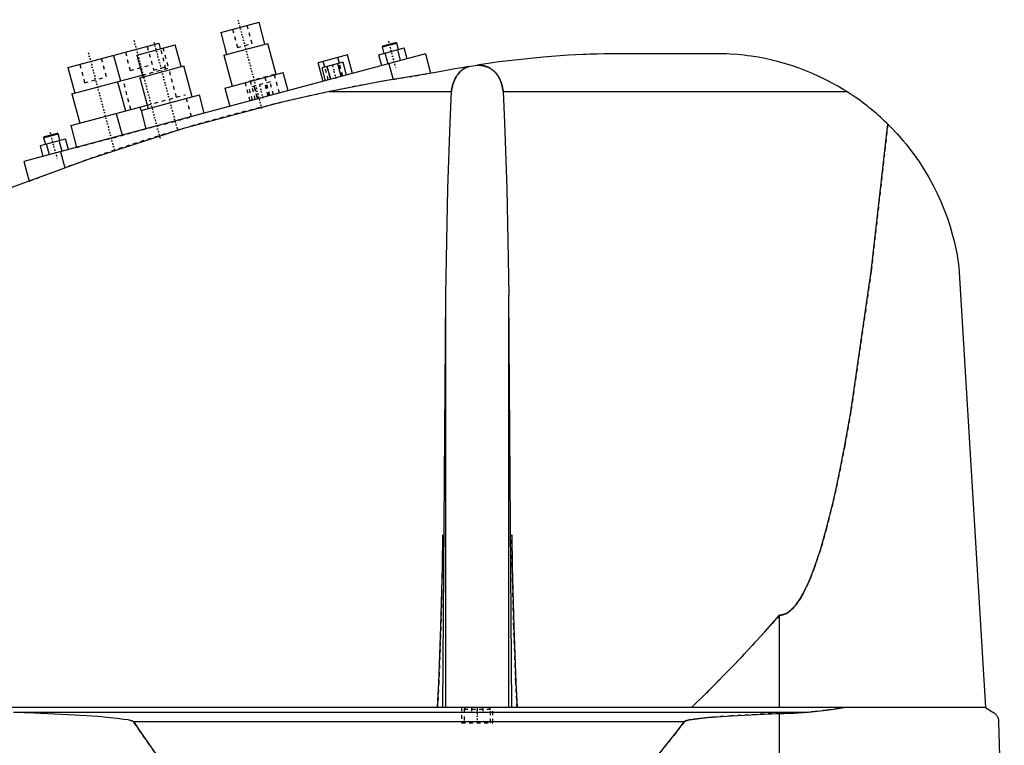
# Model space of a CAD drawing. Extents: x -502 to 168, y -137 to 442.
# Tile 4 of 6: x -361 to -100, y 67 to 259. Entities that reach past the tile are written whole.
import ezdxf

# ---------------------------------------------------------------- set-up
doc = ezdxf.new("R2010")
doc.units = 0
doc.linetypes.add('CENTER', pattern=[1.5, 0.45, -0.5, 0.05, -0.5])
doc.linetypes.add('DASHED', pattern=[2, 1, -1])
for name, color, linetype in [('AM_0', 7, 'CONTINUOUS'), ('AM_3', 7, 'DASHED'), ('AM_7', 7, 'CENTER')]:
    doc.layers.add(name, color=color, linetype=linetype)

msp = doc.modelspace()

# ---------------------------------------------------------------- linework, layer by layer
at = {"layer": 'AM_0', "color": 7, "linetype": 'CONTINUOUS'}
for p, q in [((-307.9, 255.65), (-297.76, 258.36)), ((-296.21, 252.57), (-297.76, 258.36)), ((-307.9, 255.65), (-306.35, 249.85)), ((-348.38, 246.36), (-324.23, 252.83)), ((-323.84, 251.38), (-324.23, 252.83)), ((-265.21, 251.82), (-261.34, 252.85)), ((-265.03, 252.12), (-261.65, 253.03)), ((-261.34, 252.85), (-261.65, 253.03)), ((-260.89, 251.16), (-261.34, 252.85)), ((-330.12, 249.69), (-319.98, 252.41)), ((-318.42, 246.62), (-319.98, 252.41)), ((-307.07, 249.66), (-295.48, 252.76)), ((-293.28, 244.55), (-295.48, 252.76)), ((-266.08, 249.77), (-259.39, 251.56)), ((-265.03, 252.12), (-265.21, 251.82)), ((-265.21, 251.82), (-264.75, 250.13)), ((-263.63, 247.32), (-264.41, 250.22)), ((-260.29, 248.22), (-261.06, 251.12)), ((-258.61, 248.67), (-259.39, 251.56)), ((-253.75, 249.97), (-360, 221.5)), ((-336.3, 249.59), (-334.49, 242.83)), ((-330.12, 249.69), (-328.57, 243.9)), ((-307.07, 249.66), (-304.87, 241.45)), ((-274.39, 249.72), (-282.11, 247.65)), ((-280.79, 242.72), (-282.11, 247.65)), ((-275.53, 247.76), (-281.11, 246.26)), ((-280.34, 246.47), (-280.76, 248.01)), ((-276.48, 247.5), (-276.89, 249.05)), ((-274.62, 244.38), (-275.53, 247.76)), ((-273.07, 244.79), (-274.39, 249.72)), ((-265.3, 246.87), (-266.08, 249.77)), ((-253.75, 249.97), (-252.38, 244.86)), ((-174, 250), (-205.5, 250)), ((-348.38, 246.36), (-346.56, 239.59)), ((-329.29, 243.7), (-317.7, 246.81)), ((-315.5, 238.6), (-317.7, 246.81)), ((-306.81, 240.93), (-291.35, 245.07)), ((-290.06, 240.24), (-291.35, 245.07)), ((-280.2, 242.88), (-281.11, 246.26)), ((-278.81, 243.26), (-279.71, 246.64)), ((-276.02, 244), (-276.93, 247.38)), ((-263.41, 247.38), (-262.3, 243.24)), ((-242.28, 246.66), (-240.04, 247.02)), ((-347.29, 239.4), (-328.69, 244.38)), ((-335.21, 242.63), (-333.14, 234.91)), ((-329.29, 243.7), (-327.09, 235.49)), ((-306.81, 240.93), (-305.51, 236.1)), ((-279.16, 240), (-246.87, 240)), ((-233.13, 240), (-142.19, 240)), ((-347.29, 239.4), (-345.22, 231.67)), ((-329.02, 234.98), (-313.57, 239.12)), ((-312.27, 234.29), (-313.57, 239.12)), ((-347.63, 231.03), (-327.35, 236.46)), ((-329.02, 234.98), (-327.73, 230.15)), ((-335.56, 234.26), (-334.01, 228.47)), ((-347.63, 231.03), (-346.08, 225.23)), ((-355.67, 225.77), (-348.98, 227.56)), ((-354.8, 227.81), (-350.93, 228.85)), ((-354.62, 228.12), (-354.8, 227.81)), ((-354.8, 227.81), (-354.34, 226.12)), ((-354.62, 228.12), (-351.24, 229.02)), ((-350.93, 228.85), (-351.24, 229.02)), ((-350.48, 227.16), (-350.93, 228.85)), ((-349.88, 224.21), (-350.65, 227.11)), ((-348.2, 224.66), (-348.98, 227.56)), ((-354.89, 222.87), (-355.67, 225.77)), ((-353.22, 223.32), (-354, 226.21)), ((-350.34, 224.09), (-349.21, 219.86)), ((-360, 221.5), (-358.62, 216.36)), ((-112.5, 193.62), (-105.5, 77.05)), ((-249.12, 77.05), (-248.33, 186.12)), ((-248.33, 77.05), (-248.33, 186.12)), ((-230.88, 77.05), (-231.67, 186.12)), ((-231.67, 77.05), (-231.67, 186.12)), ((-160, 77.05), (-160, 101.49)), ((-105.5, 77.05), (-497, 77.05)), ((-362.76, 75.85), (-152.3, 75.85)), ((-105.5, 77.05), (-103.5, 75.85)), ((-331.04, 73.35), (-185.14, 73.35)), ((-160, 16.5), (-160, 75.49)), ((-102, 73.35), (-100.5, 16.5))]:
    msp.add_line(p, q, dxfattribs=at)
for points in [[(-205.5, 250, 0), (-206.43, 249.98, 0), (-208.3, 249.94, 0), (-210.18, 249.88, 0), (-211.12, 249.84, 0), (-212.06, 249.8, 0), (-213.96, 249.72, 0), (-215.86, 249.61, 0), (-222.58, 249.13, 0), (-234.21, 247.86, 0), (-240.04, 247.02, 0)], [(-142.19, 240, 0), (-142.98, 240.49, 0), (-144.59, 241.45, 0), (-146.23, 242.36, 0), (-147.06, 242.79, 0), (-147.9, 243.22, 0), (-149.59, 244.04, 0), (-151.31, 244.8, 0), (-153.05, 245.52, 0), (-154.82, 246.19, 0), (-156.6, 246.8, 0), (-157.49, 247.09, 0), (-158.39, 247.36, 0), (-160.2, 247.87, 0), (-162.01, 248.33, 0), (-163.84, 248.73, 0), (-165.68, 249.08, 0), (-167.52, 249.38, 0), (-168.44, 249.51, 0), (-169.37, 249.62, 0), (-171.22, 249.81, 0), (-173.07, 249.95, 0), (-174, 250, 0)], [(-250.5, 245.15, 0), (-255.36, 244.4, 0), (-264.99, 242.76, 0), (-274.48, 240.96, 0), (-279.16, 240, 0)], [(-242.28, 246.66, 0), (-243.66, 246.42, 0), (-246.4, 245.94, 0), (-249.14, 245.42, 0), (-250.5, 245.15, 0)], [(-246.87, 240, 0), (-246.84, 240.25, 0), (-246.75, 240.74, 0), (-246.65, 241.22, 0), (-246.59, 241.46, 0), (-246.53, 241.7, 0), (-246.39, 242.17, 0), (-246.23, 242.63, 0), (-246.05, 243.07, 0), (-245.85, 243.5, 0), (-245.63, 243.91, 0), (-245.51, 244.11, 0), (-245.38, 244.3, 0), (-245.11, 244.67, 0), (-244.82, 245.02, 0), (-244.64, 245.21, 0), (-244.59, 245.26, 0), (-244.53, 245.32, 0), (-244.51, 245.34, 0), (-244.48, 245.37, 0), (-244.42, 245.42, 0), (-244.37, 245.47, 0), (-244.31, 245.52, 0), (-244.25, 245.57, 0), (-244.19, 245.61, 0), (-244.17, 245.64, 0), (-244.14, 245.66, 0), (-244.08, 245.71, 0), (-244.02, 245.75, 0), (-243.96, 245.8, 0), (-243.89, 245.84, 0), (-243.83, 245.89, 0), (-243.8, 245.91, 0), (-243.77, 245.93, 0), (-243.71, 245.97, 0), (-243.64, 246.01, 0), (-243.61, 246.03, 0), (-243.58, 246.05, 0), (-243.51, 246.09, 0), (-243.44, 246.13, 0), (-243.41, 246.15, 0), (-243.37, 246.17, 0), (-243.31, 246.21, 0), (-243.24, 246.25, 0), (-243.16, 246.29, 0), (-243.09, 246.32, 0), (-243.02, 246.36, 0), (-242.98, 246.38, 0), (-242.94, 246.39, 0), (-242.87, 246.43, 0), (-242.79, 246.46, 0), (-242.72, 246.49, 0), (-242.64, 246.53, 0), (-242.56, 246.56, 0), (-242.52, 246.57, 0), (-242.48, 246.59, 0), (-242.4, 246.61, 0), (-242.32, 246.64, 0), (-242.28, 246.66, 0)], [(-240.04, 247.02, 0), (-239.98, 247.02, 0), (-239.88, 247.02, 0), (-239.78, 247.02, 0), (-239.72, 247.01, 0), (-239.67, 247.01, 0), (-239.57, 247.01, 0), (-239.46, 247, 0), (-239.35, 246.99, 0), (-239.25, 246.98, 0), (-239.14, 246.97, 0), (-239.09, 246.96, 0), (-239.03, 246.96, 0), (-238.93, 246.94, 0), (-238.82, 246.93, 0), (-238.71, 246.91, 0), (-238.6, 246.89, 0), (-238.5, 246.87, 0), (-238.45, 246.86, 0), (-238.39, 246.84, 0), (-238.29, 246.82, 0), (-238.18, 246.79, 0), (-238.13, 246.78, 0), (-238.08, 246.77, 0), (-237.97, 246.74, 0), (-237.87, 246.71, 0), (-237.82, 246.69, 0), (-237.77, 246.67, 0), (-237.67, 246.64, 0), (-237.57, 246.6, 0), (-237.47, 246.57, 0), (-237.37, 246.53, 0), (-237.27, 246.49, 0), (-237.22, 246.47, 0), (-237.18, 246.45, 0), (-237.08, 246.41, 0), (-236.99, 246.36, 0), (-236.9, 246.32, 0), (-236.81, 246.27, 0), (-236.72, 246.22, 0), (-236.67, 246.2, 0), (-236.63, 246.18, 0), (-236.54, 246.13, 0), (-236.46, 246.08, 0), (-236.38, 246.03, 0), (-236.3, 245.97, 0), (-236.22, 245.92, 0), (-236.18, 245.89, 0), (-236.14, 245.87, 0), (-236.06, 245.81, 0), (-235.99, 245.76, 0), (-235.91, 245.7, 0), (-235.84, 245.64, 0), (-235.76, 245.58, 0), (-235.73, 245.55, 0), (-235.69, 245.52, 0), (-235.62, 245.46, 0), (-235.55, 245.39, 0), (-235.48, 245.33, 0), (-235.41, 245.26, 0), (-235.34, 245.2, 0), (-235.31, 245.16, 0), (-235.28, 245.13, 0), (-235.21, 245.06, 0), (-235.15, 244.99, 0), (-235.12, 244.95, 0), (-235.09, 244.92, 0), (-235.03, 244.85, 0), (-234.96, 244.77, 0), (-234.93, 244.74, 0), (-234.91, 244.7, 0), (-234.85, 244.62, 0), (-234.79, 244.55, 0), (-234.73, 244.47, 0), (-234.68, 244.39, 0), (-234.62, 244.31, 0), (-234.6, 244.27, 0), (-234.57, 244.23, 0), (-234.52, 244.15, 0), (-234.47, 244.07, 0), (-234.42, 243.99, 0), (-234.37, 243.9, 0), (-234.32, 243.82, 0), (-234.29, 243.78, 0), (-234.27, 243.73, 0), (-234.22, 243.65, 0), (-234.18, 243.56, 0), (-234.13, 243.47, 0), (-234.09, 243.38, 0), (-234.05, 243.3, 0), (-234.03, 243.25, 0), (-234.01, 243.21, 0), (-233.97, 243.11, 0), (-233.93, 243.02, 0), (-233.8, 242.7, 0), (-233.6, 242.12, 0), (-233.51, 241.83, 0), (-233.43, 241.53, 0), (-233.29, 240.92, 0), (-233.17, 240.31, 0), (-233.13, 240, 0)], [(-279.16, 240, 0), (-292.11, 237.1, 0), (-317.78, 230.27, 0), (-343.04, 222.09, 0), (-355.5, 217.5, 0)], [(-248.33, 186.12, 0), (-248.19, 195.73, 0), (-247.78, 214.34, 0), (-247.21, 231.8, 0), (-246.87, 240, 0)], [(-233.13, 240, 0), (-232.79, 231.8, 0), (-232.22, 214.34, 0), (-231.81, 195.73, 0), (-231.67, 186.12, 0)], [(-131.34, 231.39, 0), (-131.62, 231.66, 0), (-132.17, 232.2, 0), (-132.73, 232.73, 0), (-133.02, 232.99, 0), (-133.3, 233.25, 0), (-133.88, 233.76, 0), (-134.46, 234.27, 0), (-135.04, 234.77, 0), (-135.64, 235.26, 0), (-136.23, 235.75, 0), (-136.53, 235.99, 0), (-136.84, 236.23, 0), (-137.45, 236.7, 0), (-138.06, 237.16, 0), (-138.68, 237.62, 0), (-139.31, 238.07, 0), (-139.94, 238.51, 0), (-140.26, 238.73, 0), (-140.58, 238.95, 0), (-141.22, 239.37, 0), (-141.86, 239.79, 0), (-142.19, 240, 0)], [(-160, 101.49, 0), (-159.98, 101.49, 0), (-159.93, 101.49, 0), (-159.88, 101.49, 0), (-159.86, 101.5, 0), (-159.84, 101.5, 0), (-159.79, 101.5, 0), (-159.74, 101.5, 0), (-159.7, 101.51, 0), (-159.65, 101.51, 0), (-159.6, 101.52, 0), (-159.58, 101.52, 0), (-159.56, 101.52, 0), (-159.51, 101.53, 0), (-159.47, 101.53, 0), (-159.42, 101.54, 0), (-159.37, 101.55, 0), (-159.33, 101.56, 0), (-159.3, 101.56, 0), (-159.28, 101.57, 0), (-159.23, 101.58, 0), (-159.19, 101.59, 0), (-159.16, 101.6, 0), (-159.14, 101.6, 0), (-159.09, 101.61, 0), (-159.05, 101.63, 0), (-159.02, 101.63, 0), (-159, 101.64, 0), (-158.95, 101.65, 0), (-158.91, 101.67, 0), (-158.86, 101.68, 0), (-158.82, 101.7, 0), (-158.77, 101.72, 0), (-158.75, 101.72, 0), (-158.72, 101.73, 0), (-158.68, 101.75, 0), (-158.63, 101.77, 0), (-158.47, 101.84, 0), (-158.19, 101.97, 0), (-157.91, 102.13, 0), (-157.63, 102.32, 0), (-157.49, 102.42, 0), (-157.35, 102.52, 0), (-157.07, 102.75, 0), (-156.8, 103, 0), (-156.52, 103.28, 0), (-156.24, 103.57, 0), (-155.96, 103.89, 0), (-155.82, 104.06, 0), (-155.68, 104.23, 0), (-155.4, 104.6, 0), (-155.13, 104.99, 0), (-154.99, 105.19, 0), (-154.85, 105.4, 0), (-154.57, 105.83, 0), (-154.29, 106.29, 0), (-154.16, 106.52, 0), (-154.02, 106.76, 0), (-153.74, 107.26, 0), (-153.46, 107.79, 0), (-153.19, 108.34, 0), (-152.91, 108.9, 0), (-152.63, 109.5, 0), (-152.49, 109.8, 0), (-152.36, 110.11, 0), (-152.08, 110.75, 0), (-151.8, 111.41, 0), (-150.84, 113.89, 0), (-149.19, 118.8, 0), (-147.56, 124.51, 0), (-145.93, 131.02, 0), (-145.13, 134.57, 0), (-144.32, 138.32, 0), (-142.72, 146.42, 0), (-141.14, 155.29, 0), (-135.75, 192.38, 0), (-131.34, 231.39, 0)], [(-131.34, 231.39, 0), (-130.49, 230.54, 0), (-128.85, 228.8, 0), (-127.27, 227, 0), (-126.51, 226.08, 0), (-125.76, 225.15, 0), (-124.33, 223.25, 0), (-122.97, 221.3, 0), (-121.68, 219.31, 0), (-120.48, 217.28, 0), (-119.34, 215.2, 0), (-118.8, 214.15, 0), (-118.29, 213.09, 0), (-117.31, 210.94, 0), (-116.41, 208.76, 0), (-115.58, 206.54, 0), (-114.84, 204.28, 0), (-114.17, 201.98, 0), (-113.87, 200.82, 0), (-113.59, 199.65, 0), (-113.09, 197.27, 0), (-112.68, 194.85, 0), (-112.5, 193.62, 0)], [(-355.5, 217.5, 0), (-362.76, 214.82, 0), (-377.17, 209.17, 0), (-391.43, 203.15, 0), (-398.5, 200.01, 0)], [(-250.53, 77.05, 0), (-250.19, 83.72, 0), (-249.64, 98.37, 0), (-249.25, 114.39, 0), (-249.12, 122.75, 0)], [(-230.88, 122.75, 0), (-230.75, 114.39, 0), (-230.36, 98.37, 0), (-229.81, 83.72, 0), (-229.47, 77.05, 0)], [(-183.32, 77.05, 0), (-179.43, 80.82, 0), (-171.66, 88.72, 0), (-163.89, 97.11, 0), (-160, 101.49, 0)], [(-362.76, 75.85, 0), (-357.28, 75.66, 0), (-346.52, 75.14, 0), (-340.47, 74.74, 0), (-338.78, 74.6, 0), (-337.11, 74.45, 0), (-336.23, 74.36, 0), (-335.34, 74.26, 0), (-333.54, 74.02, 0), (-332.52, 73.85, 0), (-332.24, 73.79, 0), (-331.96, 73.73, 0), (-331.83, 73.69, 0), (-331.69, 73.65, 0), (-331.54, 73.61, 0), (-331.49, 73.59, 0), (-331.44, 73.57, 0), (-331.42, 73.57, 0), (-331.4, 73.56, 0), (-331.35, 73.54, 0), (-331.3, 73.52, 0), (-331.26, 73.5, 0), (-331.22, 73.48, 0), (-331.17, 73.45, 0), (-331.15, 73.44, 0), (-331.13, 73.43, 0), (-331.11, 73.41, 0), (-331.1, 73.41, 0), (-331.1, 73.4, 0), (-331.09, 73.4, 0), (-331.09, 73.4, 0), (-331.09, 73.39, 0), (-331.08, 73.39, 0), (-331.07, 73.38, 0), (-331.07, 73.38, 0), (-331.06, 73.37, 0), (-331.06, 73.37, 0), (-331.06, 73.37, 0), (-331.05, 73.36, 0), (-331.05, 73.35, 0), (-331.04, 73.35, 0)], [(-160, 75.49, 0), (-158.77, 75.5, 0), (-156.22, 75.59, 0), (-153.62, 75.75, 0), (-152.3, 75.85, 0)], [(-152.3, 75.85, 0), (-150.72, 75.99, 0), (-147.58, 76.34, 0), (-144.47, 76.79, 0), (-142.93, 77.05, 0)], [(-103.5, 75.85, 0), (-103.44, 75.82, 0), (-103.33, 75.75, 0), (-103.23, 75.67, 0), (-103.18, 75.63, 0), (-103.12, 75.59, 0), (-103.02, 75.51, 0), (-102.93, 75.42, 0), (-102.83, 75.32, 0), (-102.74, 75.22, 0), (-102.65, 75.12, 0), (-102.61, 75.06, 0), (-102.57, 75.01, 0), (-102.48, 74.89, 0), (-102.4, 74.76, 0), (-102.32, 74.61, 0), (-102.25, 74.44, 0), (-102.2, 74.34, 0), (-102.19, 74.31, 0), (-102.18, 74.27, 0), (-102.17, 74.26, 0), (-102.17, 74.24, 0), (-102.16, 74.21, 0), (-102.14, 74.17, 0), (-102.14, 74.16, 0), (-102.13, 74.14, 0), (-102.12, 74.11, 0), (-102.11, 74.07, 0), (-102.11, 74.05, 0), (-102.1, 74.03, 0), (-102.09, 74, 0), (-102.08, 73.96, 0), (-102.07, 73.92, 0), (-102.06, 73.88, 0), (-102.06, 73.84, 0), (-102.05, 73.81, 0), (-102.05, 73.79, 0), (-102.04, 73.74, 0), (-102.03, 73.7, 0), (-102.02, 73.65, 0), (-102.02, 73.59, 0), (-102.01, 73.54, 0), (-102.01, 73.52, 0), (-102.01, 73.51, 0), (-102.01, 73.5, 0), (-102.01, 73.49, 0), (-102.01, 73.49, 0), (-102.01, 73.48, 0), (-102.01, 73.47, 0), (-102.01, 73.47, 0), (-102.01, 73.46, 0), (-102, 73.45, 0), (-102, 73.44, 0), (-102, 73.43, 0), (-102, 73.43, 0), (-102, 73.42, 0), (-102, 73.41, 0), (-102, 73.4, 0), (-102, 73.39, 0), (-102, 73.38, 0), (-102, 73.38, 0), (-102, 73.37, 0), (-102, 73.36, 0), (-102, 73.35, 0), (-102, 73.35, 0)], [(-331.04, 73.35, 0), (-329.24, 70.69, 0), (-325.62, 65.55, 0), (-322.01, 60.66, 0), (-320.21, 58.31, 0), (-318.4, 56.02, 0), (-314.79, 51.62, 0), (-311.17, 47.47, 0), (-307.56, 43.57, 0), (-303.95, 39.92, 0), (-300.33, 36.51, 0), (-298.53, 34.9, 0), (-296.72, 33.35, 0), (-293.11, 30.44, 0), (-289.49, 27.78, 0), (-285.88, 25.36, 0), (-282.26, 23.19, 0), (-278.65, 21.27, 0), (-276.84, 20.41, 0), (-275.04, 19.6, 0), (-271.42, 18.17, 0), (-267.81, 17, 0), (-266, 16.5, 0)], [(-266, 16.5, 0), (-263.75, 16.74, 0), (-259.26, 17.45, 0), (-254.77, 18.47, 0), (-252.52, 19.09, 0), (-250.27, 19.79, 0), (-245.78, 21.42, 0), (-241.29, 23.35, 0), (-236.8, 25.59, 0), (-232.3, 28.14, 0), (-227.81, 30.99, 0), (-225.56, 32.53, 0), (-223.32, 34.15, 0), (-218.83, 37.61, 0), (-214.33, 41.38, 0), (-209.84, 45.46, 0), (-205.35, 49.84, 0), (-200.86, 54.53, 0), (-198.61, 56.99, 0), (-196.37, 59.53, 0), (-191.88, 64.83, 0), (-187.39, 70.43, 0), (-185.14, 73.35, 0)], [(-185.14, 73.35, 0), (-185.14, 73.35, 0), (-185.13, 73.36, 0), (-185.13, 73.36, 0), (-185.13, 73.36, 0), (-185.12, 73.37, 0), (-185.12, 73.37, 0), (-185.12, 73.37, 0), (-185.11, 73.38, 0), (-185.11, 73.38, 0), (-185.1, 73.39, 0), (-185.1, 73.39, 0), (-185.09, 73.39, 0), (-185.09, 73.39, 0), (-185.08, 73.4, 0), (-185.07, 73.41, 0), (-185.05, 73.42, 0), (-185.03, 73.43, 0), (-185, 73.45, 0), (-184.96, 73.47, 0), (-184.93, 73.48, 0), (-184.9, 73.5, 0), (-184.86, 73.51, 0), (-184.84, 73.52, 0), (-184.83, 73.52, 0), (-184.79, 73.54, 0), (-184.76, 73.55, 0), (-184.63, 73.59, 0), (-184.52, 73.62, 0), (-184.41, 73.65, 0), (-184.18, 73.71, 0), (-183.95, 73.76, 0), (-183.13, 73.91, 0), (-181.81, 74.09, 0), (-181.15, 74.17, 0), (-180.47, 74.24, 0), (-179.1, 74.38, 0), (-177.71, 74.5, 0), (-172.73, 74.85, 0), (-164.12, 75.31, 0), (-160, 75.49, 0)]]:
    msp.add_polyline3d(points, dxfattribs=at)
at = {"layer": 'AM_3', "color": 6, "linetype": 'DASHED'}
for p, q in [((-304.76, 256.49), (-303.47, 251.66)), ((-299.6, 252.69), (-300.9, 257.52)), ((-333.16, 250.43), (-331.87, 245.6)), ((-327.37, 251.98), (-325.68, 245.71)), ((-322.42, 246.06), (-323.84, 251.38)), ((-321.82, 246.74), (-323.12, 251.57)), ((-303.47, 251.66), (-299.6, 252.69)), ((-338.15, 243.92), (-339.44, 248.75)), ((-345.24, 247.2), (-343.94, 242.37)), ((-331.87, 245.6), (-326.07, 247.15)), ((-328.69, 244.38), (-321.69, 246.26)), ((-325.68, 245.71), (-321.82, 246.74)), ((-319.62, 238.53), (-321.69, 246.26)), ((-279.44, 243.09), (-280.34, 246.47)), ((-279.82, 246.61), (-278.91, 243.23)), ((-275.92, 244.03), (-276.82, 247.41)), ((-275.57, 244.12), (-276.48, 247.5)), ((-343.94, 242.37), (-338.15, 243.92)), ((-331.7, 235.3), (-333.77, 243.02)), ((-293.71, 244.54), (-301.43, 242.47)), ((-300.11, 237.55), (-301.43, 242.47)), ((-294.85, 242.58), (-300.43, 241.09)), ((-298.76, 237.91), (-300.08, 242.84)), ((-294.89, 238.95), (-296.21, 243.87)), ((-293.94, 239.2), (-294.85, 242.58)), ((-292.39, 239.62), (-293.71, 244.54)), ((-262.3, 243.24), (-252.38, 244.86)), ((-299.52, 237.71), (-300.43, 241.09)), ((-299.13, 241.43), (-298.23, 238.05)), ((-298.13, 238.08), (-299.03, 241.46)), ((-295.34, 238.83), (-296.24, 242.21)), ((-295.23, 238.85), (-296.14, 242.23)), ((-327.35, 236.46), (-317.21, 239.18)), ((-315.65, 233.38), (-317.21, 239.18)), ((-329.02, 234.98), (-329.28, 235.94)), ((-346.08, 225.23), (-315.65, 233.38)), ((-358.62, 216.36), (-349.21, 219.86)), ((-244.15, 77.05), (-244.15, 73.05)), ((-243.1, 77.05), (-243.5, 76.65)), ((-243.5, 76.65), (-243.5, 73.05)), ((-243.5, 76.65), (-236.5, 76.65)), ((-241.5, 77.05), (-241.5, 75.8)), ((-241.5, 75.8), (-238.5, 75.8)), ((-240, 77.05), (-240, 75.8)), ((-238.5, 77.05), (-238.5, 75.8)), ((-236.5, 76.65), (-236.9, 77.05)), ((-236.5, 73.05), (-236.5, 76.65)), ((-235.85, 73.05), (-235.85, 77.05)), ((-244.15, 73.05), (-235.85, 73.05))]:
    msp.add_line(p, q, dxfattribs=at)
for points in [[(-242.28, 246.66, 0), (-242.32, 246.64, 0), (-242.4, 246.61, 0), (-242.48, 246.59, 0), (-242.52, 246.57, 0), (-242.56, 246.56, 0), (-242.64, 246.53, 0), (-242.72, 246.49, 0), (-242.79, 246.46, 0), (-242.87, 246.43, 0), (-242.94, 246.39, 0), (-242.98, 246.38, 0), (-243.02, 246.36, 0), (-243.09, 246.32, 0), (-243.16, 246.29, 0), (-243.24, 246.25, 0), (-243.31, 246.21, 0), (-243.37, 246.17, 0), (-243.41, 246.15, 0), (-243.44, 246.13, 0), (-243.51, 246.09, 0), (-243.58, 246.05, 0), (-243.61, 246.03, 0), (-243.64, 246.01, 0), (-243.71, 245.97, 0), (-243.77, 245.93, 0), (-243.8, 245.91, 0), (-243.83, 245.89, 0), (-243.89, 245.84, 0), (-243.96, 245.8, 0), (-244.02, 245.75, 0), (-244.08, 245.71, 0), (-244.14, 245.66, 0), (-244.17, 245.64, 0), (-244.19, 245.61, 0), (-244.25, 245.57, 0), (-244.31, 245.52, 0), (-244.37, 245.47, 0), (-244.42, 245.42, 0), (-244.48, 245.37, 0), (-244.51, 245.34, 0), (-244.53, 245.32, 0), (-244.59, 245.26, 0), (-244.64, 245.21, 0), (-244.82, 245.02, 0), (-245.11, 244.67, 0), (-245.38, 244.3, 0), (-245.51, 244.11, 0), (-245.63, 243.91, 0), (-245.85, 243.5, 0), (-246.05, 243.07, 0), (-246.23, 242.63, 0), (-246.39, 242.17, 0), (-246.53, 241.7, 0), (-246.59, 241.46, 0), (-246.65, 241.22, 0), (-246.75, 240.74, 0), (-246.84, 240.25, 0), (-246.87, 240, 0)], [(-233.13, 240, 0), (-233.17, 240.31, 0), (-233.29, 240.92, 0), (-233.43, 241.53, 0), (-233.51, 241.83, 0), (-233.6, 242.12, 0), (-233.8, 242.7, 0), (-233.93, 243.02, 0), (-233.97, 243.11, 0), (-234.01, 243.21, 0), (-234.03, 243.25, 0), (-234.05, 243.3, 0), (-234.09, 243.38, 0), (-234.13, 243.47, 0), (-234.18, 243.56, 0), (-234.22, 243.65, 0), (-234.27, 243.73, 0), (-234.29, 243.78, 0), (-234.32, 243.82, 0), (-234.37, 243.9, 0), (-234.42, 243.99, 0), (-234.47, 244.07, 0), (-234.52, 244.15, 0), (-234.57, 244.23, 0), (-234.6, 244.27, 0), (-234.62, 244.31, 0), (-234.68, 244.39, 0), (-234.73, 244.47, 0), (-234.79, 244.55, 0), (-234.85, 244.62, 0), (-234.91, 244.7, 0), (-234.93, 244.74, 0), (-234.96, 244.77, 0), (-235.03, 244.85, 0), (-235.09, 244.92, 0), (-235.12, 244.95, 0), (-235.15, 244.99, 0), (-235.21, 245.06, 0), (-235.28, 245.13, 0), (-235.31, 245.16, 0), (-235.34, 245.2, 0), (-235.41, 245.26, 0), (-235.48, 245.33, 0), (-235.55, 245.39, 0), (-235.62, 245.46, 0), (-235.69, 245.52, 0), (-235.73, 245.55, 0), (-235.76, 245.58, 0), (-235.84, 245.64, 0), (-235.91, 245.7, 0), (-235.99, 245.76, 0), (-236.06, 245.81, 0), (-236.14, 245.87, 0), (-236.18, 245.89, 0), (-236.22, 245.92, 0), (-236.3, 245.97, 0), (-236.38, 246.03, 0), (-236.46, 246.08, 0), (-236.54, 246.13, 0), (-236.63, 246.18, 0), (-236.67, 246.2, 0), (-236.72, 246.22, 0), (-236.81, 246.27, 0), (-236.9, 246.32, 0), (-236.99, 246.36, 0), (-237.08, 246.41, 0), (-237.18, 246.45, 0), (-237.22, 246.47, 0), (-237.27, 246.49, 0), (-237.37, 246.53, 0), (-237.47, 246.57, 0), (-237.57, 246.6, 0), (-237.67, 246.64, 0), (-237.77, 246.67, 0), (-237.82, 246.69, 0), (-237.87, 246.71, 0), (-237.97, 246.74, 0), (-238.08, 246.77, 0), (-238.13, 246.78, 0), (-238.18, 246.79, 0), (-238.29, 246.82, 0), (-238.39, 246.84, 0), (-238.45, 246.86, 0), (-238.5, 246.87, 0), (-238.6, 246.89, 0), (-238.71, 246.91, 0), (-238.82, 246.93, 0), (-238.93, 246.94, 0), (-239.03, 246.96, 0), (-239.09, 246.96, 0), (-239.14, 246.97, 0), (-239.25, 246.98, 0), (-239.35, 246.99, 0), (-239.46, 247, 0), (-239.57, 247.01, 0), (-239.67, 247.01, 0), (-239.72, 247.01, 0), (-239.78, 247.02, 0), (-239.88, 247.02, 0), (-239.98, 247.02, 0), (-240.04, 247.02, 0)], [(-131.34, 231.39, 0), (-135.75, 192.38, 0), (-141.14, 155.29, 0), (-142.72, 146.42, 0), (-144.32, 138.32, 0), (-145.13, 134.57, 0), (-145.93, 131.02, 0), (-147.56, 124.51, 0), (-149.19, 118.8, 0), (-150.84, 113.89, 0), (-151.8, 111.41, 0), (-152.08, 110.75, 0), (-152.36, 110.11, 0), (-152.49, 109.8, 0), (-152.63, 109.5, 0), (-152.91, 108.9, 0), (-153.19, 108.34, 0), (-153.46, 107.79, 0), (-153.74, 107.26, 0), (-154.02, 106.76, 0), (-154.16, 106.52, 0), (-154.29, 106.29, 0), (-154.57, 105.83, 0), (-154.85, 105.4, 0), (-154.99, 105.19, 0), (-155.13, 104.99, 0), (-155.4, 104.6, 0), (-155.68, 104.23, 0), (-155.82, 104.06, 0), (-155.96, 103.89, 0), (-156.24, 103.57, 0), (-156.52, 103.28, 0), (-156.8, 103, 0), (-157.07, 102.75, 0), (-157.35, 102.52, 0), (-157.49, 102.42, 0), (-157.63, 102.32, 0), (-157.91, 102.13, 0), (-158.19, 101.97, 0), (-158.47, 101.84, 0), (-158.63, 101.77, 0), (-158.68, 101.75, 0), (-158.72, 101.73, 0), (-158.75, 101.72, 0), (-158.77, 101.72, 0), (-158.82, 101.7, 0), (-158.86, 101.68, 0), (-158.91, 101.67, 0), (-158.95, 101.65, 0), (-159, 101.64, 0), (-159.02, 101.63, 0), (-159.05, 101.63, 0), (-159.09, 101.61, 0), (-159.14, 101.6, 0), (-159.16, 101.6, 0), (-159.19, 101.59, 0), (-159.23, 101.58, 0), (-159.28, 101.57, 0), (-159.3, 101.56, 0), (-159.33, 101.56, 0), (-159.37, 101.55, 0), (-159.42, 101.54, 0), (-159.47, 101.53, 0), (-159.51, 101.53, 0), (-159.56, 101.52, 0), (-159.58, 101.52, 0), (-159.6, 101.52, 0), (-159.65, 101.51, 0), (-159.7, 101.51, 0), (-159.74, 101.5, 0), (-159.79, 101.5, 0), (-159.84, 101.5, 0), (-159.86, 101.5, 0), (-159.88, 101.49, 0), (-159.93, 101.49, 0), (-159.98, 101.49, 0), (-160, 101.49, 0)], [(-249.12, 122.75, 0), (-249.25, 114.39, 0), (-249.64, 98.37, 0), (-250.19, 83.72, 0), (-250.53, 77.05, 0)], [(-229.47, 77.05, 0), (-229.81, 83.72, 0), (-230.36, 98.37, 0), (-230.75, 114.39, 0), (-230.88, 122.75, 0)], [(-160, 101.49, 0), (-163.89, 97.11, 0), (-171.66, 88.72, 0), (-179.43, 80.82, 0), (-183.32, 77.05, 0)], [(-152.3, 75.85, 0), (-153.62, 75.75, 0), (-156.22, 75.59, 0), (-158.77, 75.5, 0), (-160, 75.49, 0)], [(-142.93, 77.05, 0), (-144.47, 76.79, 0), (-147.58, 76.34, 0), (-150.72, 75.99, 0), (-152.3, 75.85, 0)], [(-266, 16.5, 0), (-267.81, 17, 0), (-271.42, 18.17, 0), (-275.04, 19.6, 0), (-276.84, 20.41, 0), (-278.65, 21.27, 0), (-282.26, 23.19, 0), (-285.88, 25.36, 0), (-289.49, 27.78, 0), (-293.11, 30.44, 0), (-296.72, 33.35, 0), (-298.53, 34.9, 0), (-300.33, 36.51, 0), (-303.95, 39.92, 0), (-307.56, 43.57, 0), (-311.17, 47.47, 0), (-314.79, 51.62, 0), (-318.4, 56.02, 0), (-320.21, 58.31, 0), (-322.01, 60.66, 0), (-325.62, 65.55, 0), (-329.24, 70.69, 0), (-331.04, 73.35, 0)], [(-185.14, 73.35, 0), (-187.39, 70.43, 0), (-191.88, 64.83, 0), (-196.37, 59.53, 0), (-198.61, 56.99, 0), (-200.86, 54.53, 0), (-205.35, 49.84, 0), (-209.84, 45.46, 0), (-214.33, 41.38, 0), (-218.83, 37.61, 0), (-223.32, 34.15, 0), (-225.56, 32.53, 0), (-227.81, 30.99, 0), (-232.3, 28.14, 0), (-236.8, 25.59, 0), (-241.29, 23.35, 0), (-245.78, 21.42, 0), (-250.27, 19.79, 0), (-252.52, 19.09, 0), (-254.77, 18.47, 0), (-259.26, 17.45, 0), (-263.75, 16.74, 0), (-266, 16.5, 0)], [(-160, 75.49, 0), (-164.12, 75.31, 0), (-172.73, 74.85, 0), (-177.71, 74.5, 0), (-179.1, 74.38, 0), (-180.47, 74.24, 0), (-181.15, 74.17, 0), (-181.81, 74.09, 0), (-183.13, 73.91, 0), (-183.95, 73.76, 0), (-184.18, 73.71, 0), (-184.41, 73.65, 0), (-184.52, 73.62, 0), (-184.63, 73.59, 0), (-184.76, 73.55, 0), (-184.79, 73.54, 0), (-184.83, 73.52, 0), (-184.84, 73.52, 0), (-184.86, 73.51, 0), (-184.9, 73.5, 0), (-184.93, 73.48, 0), (-184.96, 73.47, 0), (-185, 73.45, 0), (-185.03, 73.43, 0), (-185.05, 73.42, 0), (-185.07, 73.41, 0), (-185.08, 73.4, 0), (-185.09, 73.39, 0), (-185.09, 73.39, 0), (-185.1, 73.39, 0), (-185.1, 73.39, 0), (-185.11, 73.38, 0), (-185.11, 73.38, 0), (-185.12, 73.37, 0), (-185.12, 73.37, 0), (-185.12, 73.37, 0), (-185.13, 73.36, 0), (-185.13, 73.36, 0), (-185.13, 73.36, 0), (-185.14, 73.35, 0), (-185.14, 73.35, 0)]]:
    msp.add_polyline3d(points, dxfattribs=at)
msp.add_arc((-176.43, -249.33), 500, 99.889, 110.2163, dxfattribs=at)
at = {"layer": 'AM_7', "color": 4, "linetype": 'CENTER'}
for p, q in [((-303.37, 259.04), (-296.98, 235.15)), ((-330.9, 253.58), (-323.9, 227.44)), ((-325.59, 253.08), (-319.19, 229.2)), ((-263.54, 253.32), (-261.67, 246.34)), ((-342.97, 250.35), (-335.97, 224.21)), ((-277.37, 243.46), (-278.36, 247.18)), ((-296.69, 238.28), (-297.68, 242)), ((-353.13, 229.31), (-351.26, 222.34)), ((-240, 77.25), (-240, 72.85))]:
    msp.add_line(p, q, dxfattribs=at)

doc.saveas('drawing.dxf')
